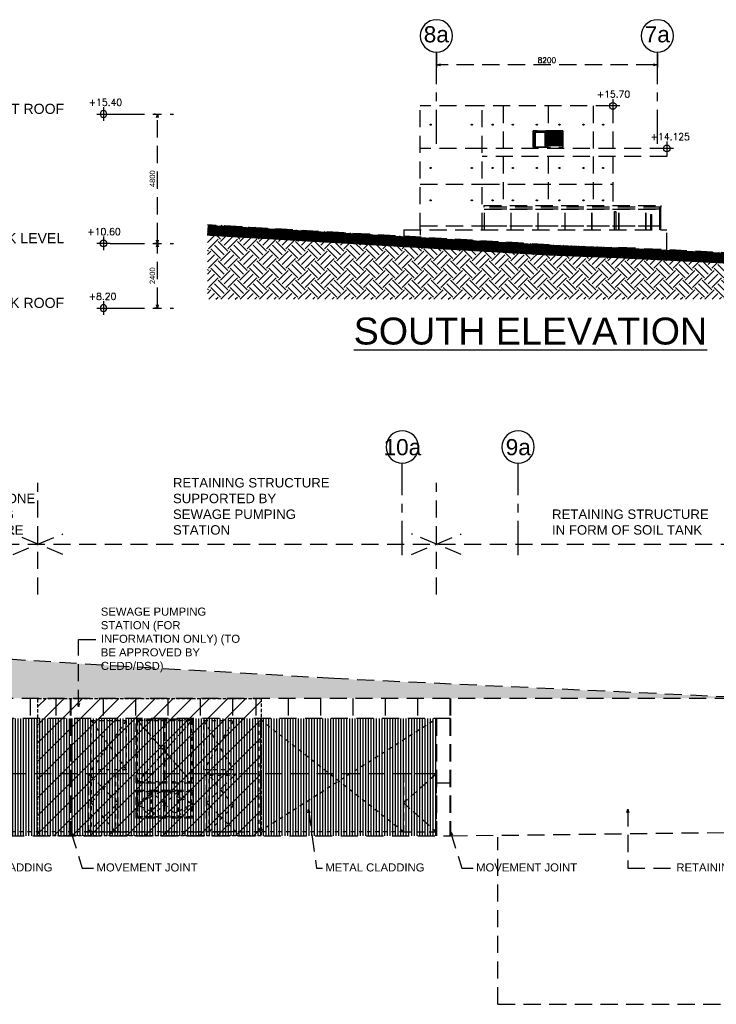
# Model space of a CAD drawing. Header units: millimetres. Extents: x 113048 to 489828, y -130780 to 23393.
# Tile 70 of 98: x 364290 to 390138, y -128070 to -91536. Entities that reach past the tile are written whole.
import ezdxf

# ---------------------------------------------------------------- set-up
doc = ezdxf.new("R2010")
doc.units = ezdxf.units.MM
doc.header["$LTSCALE"] = 100
for name, pattern in [('Dash', [6, 3, -3]), ('DASHDOT', [1, 0.5, -0.25, 0, -0.25]), ('Grid Line', [22.225, 12.7, -3.175, 3.175, -3.175]), ('Hidden', [9.525, 6.35, -3.175])]:
    doc.linetypes.add(name, pattern=pattern)
for name, color, linetype in [('+C-160', 160, 'Hidden'), ('DLN020__', 6, 'DASHDOT'), ('LEVEL', 7, 'Continuous')]:
    doc.layers.add(name, color=color, linetype=linetype)
doc.styles.add('LIFT LOBBY - GF PLAN & SECTION$0$romans', font='romans.shx')
doc.styles.add('romans', font='romans.shx')
doc.styles.add('Swis721 BT', font='swiss.ttf')
doc.styles.add('Swis721tBT', font='swissl.ttf')
doc.styles.add('SWISS MD BT', font='swiss.ttf')
doc.dimstyles.new('INTDIM', dxfattribs={"dimtxt": 200, "dimasz": 125, "dimexe": 100, "dimexo": 150, "dimgap": 80, "dimtad": 1, "dimdec": 0, "dimzin": 9, "dimdsep": 46, "dimtxsty": 'Swis721tBT', "dimblk": 'OPEN30', "dimcen": -125, "dimclrd": 256, "dimclre": 256, "dimclrt": 2, "dimaunit": 1, "dimadec": 1, "dimazin": 0, "dimtfac": 0.444444, "dimtdec": 0, "dimtix": 1, "dimtmove": 2, "dimatfit": 3, "dimldrblk": 'OPEN30', "dimfxl": 0, "dimtolj": 1, "dimlwd": -1, "dimlwe": -1, "dimarcsym": 0})
doc.dimstyles.new('LIFT LOBBY - GF PLAN & SECTION$0$INTDIM(20)', dxfattribs={"dimtxt": 60, "dimasz": 50, "dimexe": 100, "dimexo": 45, "dimgap": 30, "dimtad": 1, "dimdec": 0, "dimzin": 0, "dimdsep": 46, "dimtxsty": 'LIFT LOBBY - GF PLAN & SECTION$0$romans', "dimblk": 'LIFT LOBBY - GF PLAN & SECTION$0$_Open30', "dimcen": 50, "dimdle": 30, "dimclrd": 1, "dimclre": 1, "dimclrt": 2, "dimaunit": 1, "dimadec": 0, "dimazin": 0, "dimtfac": 1, "dimtdec": 0, "dimtix": 1, "dimtmove": 2, "dimatfit": 3, "dimfxl": 0, "dimtolj": 1, "dimtzin": 0, "dimarcsym": 0})

# ---------------------------------------------------------------- blocks, each defined once
blk = doc.blocks.new('ELEVATION NORTH_OLD')
at = {"layer": '+C-160'}
h = blk.add_hatch(dxfattribs=at)
h.set_pattern_fill('EARTH', color=256, scale=80, angle=363.6498)
h.set_pattern_definition([(45, (106914.6, -32502.74), (1e-07, 718.4205), [508, -508]), (45, (106779.9, -32368.04), (1e-07, 718.4205), [508, -508]), (45, (106645.2, -32233.33), (1e-07, 718.4205), [508, -508]), (135, (106645.2, -32143.53), (-718.4205, 1e-07), [508, -508]), (135, (106779.9, -32008.83), (-718.4205, 1e-07), [508, -508]), (135, (106914.6, -31874.1), (-718.4205, 1e-07), [508, -508])])
h.paths.add_polyline_path([(132337, -99133), (132337, -101910), (157387, -101910), (157387, -100491), (147568, -99986), (145024, -99886), (143678, -99808)])
for p, q in [((140236, -99336, 0), (140236, -94736, 0)), ((142537, -94736, 0), (140236, -94736, 0)), ((147387, -94736, 0), (142537, -94736, 0)), ((142537, -99336, 0), (142537, -94736, 0)), ((143308, -94736, 0), (143308, -96313, 0)), ((144984, -94736, 0), (144984, -95661, 0)), ((146659, -94736, 0), (146659, -96312, 0)), ((147387, -94736, 0), (147387, -96311, 0)), ((144431, -96261, 0), (144431, -95661, 0)), ((144431, -95661, 0), (144981, -95661, 0)), ((144431, -95661, 0), (144431, -96261, 0)), ((145531, -95661, 0), (144431, -95661, 0)), ((144481, -95711, 0), (145481, -95711, 0)), ((144481, -96211, 0), (144481, -95711, 0)), ((144987, -95661, 0), (145531, -95661, 0)), ((145481, -95711, 0), (145481, -96211, 0)), ((145531, -95661, 0), (145531, -96261, 0)), ((145531, -96261, 0), (145531, -95661, 0)), ((145481, -95720, 0), (144481, -95720, 0)), ((145481, -95725, 0), (144481, -95725, 0)), ((145481, -95750, 0), (144481, -95750, 0)), ((145481, -95755, 0), (144481, -95755, 0)), ((145481, -95781, 0), (144481, -95781, 0)), ((145481, -95786, 0), (144481, -95786, 0)), ((145481, -95811, 0), (144481, -95811, 0)), ((145481, -95816, 0), (144481, -95816, 0)), ((145481, -95842, 0), (144481, -95842, 0)), ((145481, -95847, 0), (144481, -95847, 0)), ((145481, -95872, 0), (144481, -95872, 0)), ((145481, -95877, 0), (144481, -95877, 0)), ((145481, -95902, 0), (144481, -95902, 0)), ((145481, -95907, 0), (144481, -95907, 0)), ((145481, -95933, 0), (144481, -95933, 0)), ((145481, -95938, 0), (144481, -95938, 0)), ((145481, -95963, 0), (144481, -95963, 0)), ((145481, -95968, 0), (144481, -95968, 0)), ((145481, -95993, 0), (144481, -95993, 0)), ((145481, -95998, 0), (144481, -95998, 0)), ((145481, -96024, 0), (144481, -96024, 0)), ((145481, -96029, 0), (144481, -96029, 0)), ((145481, -96054, 0), (144481, -96054, 0)), ((145481, -96059, 0), (144481, -96059, 0)), ((142537, -96311, 0), (140236, -96311, 0)), ((149387, -96311, 0), (142537, -96311, 0)), ((144981, -96261, 0), (144431, -96261, 0)), ((144431, -96261, 0), (145531, -96261, 0)), ((145481, -96084, 0), (144481, -96084, 0)), ((145481, -96089, 0), (144481, -96089, 0)), ((145481, -96115, 0), (144481, -96115, 0)), ((145481, -96120, 0), (144481, -96120, 0)), ((145481, -96145, 0), (144481, -96145, 0)), ((145481, -96150, 0), (144481, -96150, 0)), ((145481, -96175, 0), (144481, -96175, 0)), ((145481, -96180, 0), (144481, -96180, 0)), ((145481, -96206, 0), (144481, -96206, 0)), ((145481, -96211, 0), (144481, -96211, 0)), ((144984, -96261, 0), (144984, -96311, 0)), ((149387, -96311, 0), (149387, -96611, 0)), ((149387, -96611, 0), (142537, -96611, 0)), ((143308, -96611, 0), (143308, -98436, 0)), ((144984, -96611, 0), (144984, -98436, 0)), ((146659, -96611, 0), (146659, -98436, 0)), ((147387, -96611, 0), (147387, -97636, 0)), ((140236, -97639, 0), (142537, -97639, 0)), ((142537, -97639, 0), (147387, -97642, 0)), ((147387, -97642, 0), (147387, -98436, 0)), ((142612, -98486, 0), (142612, -98436, 0)), ((142612, -98436, 0), (149162, -98436, 0)), ((149162, -98486, 0), (142612, -98486, 0)), ((142612, -98567, 0), (142612, -98561, 0)), ((142612, -98561, 0), (149159, -98561, 0)), ((149159, -98567, 0), (142612, -98567, 0)), ((142621, -99336, 0), (142621, -98486, 0)), ((142627, -99336, 0), (142627, -98486, 0)), ((143609, -99336, 0), (143609, -98486, 0)), ((143615, -99336, 0), (143615, -98486, 0)), ((144609, -99336, 0), (144609, -98486, 0)), ((144615, -99336, 0), (144615, -98486, 0)), ((145609, -99336, 0), (145609, -98486, 0)), ((145615, -99336, 0), (145615, -98486, 0)), ((146609, -99336, 0), (146609, -98486, 0)), ((146615, -99336, 0), (146615, -98486, 0)), ((147609, -99336, 0), (147609, -98486, 0)), ((147615, -99336, 0), (147615, -98486, 0)), ((148609, -99336, 0), (148609, -98486, 0)), ((148615, -99336, 0), (148615, -98486, 0)), ((149114, -98486, 0), (149114, -98561, 0)), ((149114, -98567, 0), (149114, -99186, 0)), ((149134, -99336, 0), (149134, -98486, 0)), ((149140, -99336, 0), (149140, -98486, 0)), ((149159, -98561, 0), (149159, -98486, 0)), ((149159, -98561, 0), (149159, -98567, 0)), ((149159, -99186, 0), (149159, -98567, 0)), ((149162, -98436, 0), (149162, -98486, 0)), ((147450, -98656, 0), (147500, -98656, 0)), ((147450, -99186, 0), (147450, -98656, 0)), ((147500, -98656, 0), (147500, -99186, 0)), ((148782, -98769, 0), (148832, -98769, 0)), ((148782, -98769, 0), (148782, -99186, 0)), ((148832, -99186, 0), (148832, -98769, 0)), ((145024, -99886, 0), (132337, -99150, 0)), ((139632, -99336, 0), (149387, -99336, 0)), ((139632, -99336, 0), (139632, -99536, 0)), ((140236, -99189, 0), (142537, -99189, 0)), ((140236, -99336, 0), (140236, -99536, 0)), ((142537, -99189, 0), (142612, -99189, 0)), ((142612, -99192, 0), (142612, -99186, 0)), ((142612, -99186, 0), (149159, -99186, 0)), ((149159, -99192, 0), (142612, -99192, 0)), ((147450, -99336, 0), (147450, -99192, 0)), ((147500, -99192, 0), (147500, -99336, 0)), ((148782, -99192, 0), (148782, -99336, 0)), ((148832, -99336, 0), (148832, -99192, 0)), ((149114, -99192, 0), (149114, -99336, 0)), ((149159, -99186, 0), (149159, -99192, 0)), ((149159, -99336, 0), (149159, -99192, 0)), ((149387, -100076, 0), (149387, -99336, 0)), ((155841, -100394, 0), (147568, -99986, 0))]:
    blk.add_line(p, q, dxfattribs=at)
at = {"layer": '+C-160', "const_width": 400, "elevation": 0}
blk.add_lwpolyline([(132337, -99350), (145014, -100086), (147559, -100186), (157387, -100671)], dxfattribs=at)
at = {"layer": '+C-160', "elevation": 0}
blk.add_lwpolyline([(139632, -99336), (139632, -99718)], dxfattribs=at)
at = {"layer": '+C-160'}
for centre in [(140622, -95432, 0), (142151, -95432, 0), (142923, -95432, 0), (143672, -95432, 0), (144564, -95432, 0), (145403, -95432, 0), (146295, -95432, 0), (147023, -95432, 0), (140622, -97036, 0), (142151, -97036, 0), (142923, -97036, 0), (143672, -97036, 0), (144564, -97036, 0), (145403, -97036, 0), (146295, -97036, 0), (147023, -97036, 0), (140622, -98242, 0), (142151, -98242, 0), (142923, -98242, 0), (143672, -98242, 0), (144564, -98242, 0), (145403, -98242, 0), (146295, -98242, 0), (147023, -98242, 0)]:
    blk.add_circle(centre, 20, dxfattribs=at)
blk = doc.blocks.new('Grid - Bubble - 4mm-251209-Black Box Lvl _0_00_G_F- Kahlen')
at = {"layer": 'DLN020__', "linetype": 'Continuous'}
blk.add_circle((0, 0), 4, dxfattribs=at)
blk = doc.blocks.new('ELEX')
at = {"layer": 'LEVEL'}
for p, q in [((0.5, 0), (-0.5, 0)), ((0, 0.5), (0, -0.5))]:
    blk.add_line(p, q, dxfattribs=at)
blk.add_circle((0, 0), 0.25, dxfattribs=at)
at = {"layer": 'LEVEL', "style": 'romans'}
blk.add_attdef('ELEX', (0.257, 0.354), '', height=0.5, dxfattribs=at)
blk = doc.blocks.new('_Open30')
at = {"color": 0, "linetype": 'ByBlock', "lineweight": -2}
for p, q in [((-1, 0.27), (0, 0)), ((0, 0), (-1, -0.27)), ((0, 0), (-1, 0))]:
    blk.add_line(p, q, dxfattribs=at)
blk = doc.blocks.new('*D109')
at = {"layer": '+C-160'}
for p, q in [((130413, -95036), (130382, -95036)), ((130482, -99711), (130482, -95161)), ((130489, -99836), (130382, -99836))]:
    blk.add_line(p, q, dxfattribs=at)
at = {"layer": 'Defpoints', "color": 0}
for p in [(130482, -95036), (130563, -95036, 0), (130639, -99836, 0)]:
    blk.add_point(p, dxfattribs=at)
at = {"layer": '+C-160', "xscale": 125, "yscale": 125, "zscale": 125}
for p, rotation in [((130482, -95036), 90), ((130482, -99836), 270)]:
    blk.add_blockref('_Open30', p, dxfattribs=dict(at, rotation=rotation))
at = {"layer": '+C-160', "insert": (130299, -97436), "char_height": 200, "attachment_point": 5, "rotation": 90, "style": 'Swis721tBT'}
blk.add_mtext('\\A1;4800', dxfattribs=at)
blk = doc.blocks.new('*D110')
at = {"layer": '+C-160'}
for p, q in [((130489, -99836), (130382, -99836)), ((130482, -102111), (130482, -99961)), ((130489, -102236), (130382, -102236))]:
    blk.add_line(p, q, dxfattribs=at)
at = {"layer": 'Defpoints', "color": 0}
for p in [(130482, -99836), (130639, -99836, 0), (130639, -102236, 0)]:
    blk.add_point(p, dxfattribs=at)
at = {"layer": '+C-160', "xscale": 125, "yscale": 125, "zscale": 125}
for p, rotation in [((130482, -99836), 90), ((130482, -102236), 270)]:
    blk.add_blockref('_Open30', p, dxfattribs=dict(at, rotation=rotation))
at = {"layer": '+C-160', "insert": (130299, -101036), "char_height": 200, "attachment_point": 5, "rotation": 90, "style": 'Swis721tBT'}
blk.add_mtext('\\A1;2400', dxfattribs=at)
blk = doc.blocks.new('LIFT LOBBY - GF PLAN & SECTION$0$_Open30')
at = {"color": 0, "linetype": 'ByBlock', "lineweight": -2}
for p, q in [((-1, 0.27), (0, 0)), ((0, 0), (-1, -0.27)), ((0, 0), (-1, 0))]:
    blk.add_line(p, q, dxfattribs=at)
blk = doc.blocks.new('*D111')
at = {"layer": '+C-160', "lineweight": -2}
for p, q in [((140837, -92781), (140837, -93310)), ((149037, -92781), (149037, -93310)), ((148887, -93210), (140987, -93210))]:
    blk.add_line(p, q, dxfattribs=at)
at = {"layer": 'Defpoints', "color": 0}
for p in [(140837, -92736), (149037, -92736), (140837, -93210)]:
    blk.add_point(p, dxfattribs=at)
at = {"layer": '+C-160', "lineweight": -2, "xscale": 150, "yscale": 150, "zscale": 150, "rotation": 179.9999999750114}
blk.add_blockref('LIFT LOBBY - GF PLAN & SECTION$0$_Open30', (140837, -93210), dxfattribs=at)
at = {"layer": '+C-160', "lineweight": -2, "xscale": 150, "yscale": 150, "zscale": 150}
blk.add_blockref('LIFT LOBBY - GF PLAN & SECTION$0$_Open30', (149037, -93210), dxfattribs=at)
at = {"layer": '+C-160', "insert": (144937, -93040), "char_height": 200, "attachment_point": 5, "rotation": 360, "style": 'LIFT LOBBY - GF PLAN & SECTION$0$romans'}
blk.add_mtext('\\A1;8200', dxfattribs=at)
blk = doc.blocks.new('ELEVATION ENTRANCE_OLD')
at = {"layer": '+C-160'}
h = blk.add_hatch(dxfattribs=at)
h.set_pattern_fill('AR-SAND', color=256, scale=15)
h.set_pattern_definition([(37.5, (-5e-08, -8898.35), (-24.0005, 734.1199), [0, -579.12, 0, -647.7, 0, -619.125]), (7.5, (-5e-08, -8898.4), (674.285, 1075.2377), [0, -312.42, 0, -521.97, 0, -200.025]), (327.5, (-468.6, -8898.35), (1186.4886, 2.1558), [0, -190.5, 0, -685.8, 0, -895.35]), (317.5, (-468.6, -8898.4), (1145.3347, 334.394), [0, -95.25, 0, -449.58, 0, -514.35])])
h.paths.add_polyline_path([(121862, -115075), (121862, -116720), (152803, -116720), (137042, -115985), (128437, -115485)])
at = {"layer": '+C-160', "linetype": 'Continuous'}
h = blk.add_hatch(dxfattribs=at)
h.set_pattern_fill('ANSI31', color=256, scale=150)
h.set_pattern_definition([(45, (-5e-08, -1772.68), (-336.7596, 336.7596), [])])
h.paths.add_polyline_path([(134335, -121819), (126052, -121819), (126052, -116720), (134335, -116720)])
at = {"layer": '+C-160'}
h = blk.add_hatch(dxfattribs=at)
h.set_pattern_fill('_USER', color=256, scale=100, angle=90, style=0, pattern_type=0)
h.set_pattern_definition([(90, (140834.67, -121818.79), (-100, 6e-15), [])])
h.paths.add_polyline_path([(140835, -121819), (140835, -117470), (121862, -117470), (121862, -121820)])
for p, q in [((128437, -115485, 3), (121862, -115075, 3)), ((137042, -115985, 3), (128437, -115485, 3)), ((152803, -116720, 3), (137042, -115985, 3)), ((178470, -116720, 0), (121862, -116720, 2)), ((125763, -116720, 2), (125763, -117470, 2)), ((126715, -116720, 2), (126715, -117470, 2)), ((127250, -116720, 2), (127250, -117470, 2)), ((127275, -116720, 2), (127275, -117470, 2)), ((128475, -116720, 2), (128475, -117466, 2)), ((129675, -116720, 2), (129675, -117466, 2)), ((130875, -116720, 2), (130875, -117466, 2)), ((132075, -116720, 2), (132075, -117466, 2)), ((133275, -116720, 2), (133275, -117466, 2)), ((134135, -116720, 2), (134135, -117466, 2)), ((135335, -116720, 2), (135335, -117466, 2)), ((136535, -116720, 2), (136535, -117466, 2)), ((137735, -116720, 2), (137735, -117466, 2)), ((138935, -116720, 2), (138935, -117466, 2)), ((140135, -116720, 2), (140135, -117466, 2)), ((141335, -116720, 2), (141335, -117470, 2)), ((141360, -116720, 2), (141360, -117470, 2)), ((127250, -117470, 2), (127250, -121820, 2)), ((127275, -117470, 2), (127275, -121820, 2)), ((134335, -117539, 2), (134335, -121220, 1)), ((141335, -117470, 2), (141335, -121819, 2)), ((141360, -117470, 2), (141360, -121819, 2)), ((140835, -119520, 1), (121848, -119520, 1)), ((133305, -119570, 1), (133305, -121670, 1)), ((141335, -119870, 1), (140835, -119870, 1)), ((127775, -121670, 1), (133731, -121670, 1))]:
    blk.add_line(p, q, dxfattribs=at)
at = {"layer": '+C-160', "linetype": 'ByBlock'}
for p, q in [((141360, -117470, 1), (121862, -117470, 1)), ((140835, -117470, 2), (140835, -121819, 1))]:
    blk.add_line(p, q, dxfattribs=at)
at = {"layer": '+C-160', "linetype": 'Dash', "ltscale": 0.5}
for p, q in [((128029, -119370, 1), (128029, -117545, 1)), ((128029, -117545, 1), (129331, -119370, 1)), ((129331, -117545, 1), (128029, -119370, 1)), ((129331, -119370, 1), (129331, -117545, 1)), ((129750, -117545, 1), (131750, -117545, 1)), ((131750, -117545, 1), (129750, -117545, 1)), ((129750, -119820, 1), (129750, -117545, 1)), ((129750, -117545, 1), (131750, -119820, 1)), ((131750, -117545, 1), (129750, -119820, 1)), ((131750, -117545, 1), (131750, -119820, 1)), ((132205, -117545, 2), (133305, -119370, 1)), ((133305, -117545, 2), (132205, -119370, 1)), ((134255, -121670, 1), (134255, -117470, 2)), ((128029, -119520, 1), (128029, -121667, 1)), ((128929, -119520, 1), (128029, -119520, 1)), ((128929, -119520, 1), (128929, -121670, 1)), ((131750, -119820, 1), (129750, -119820, 1)), ((131750, -120170, 1), (129750, -120170, 1)), ((129750, -120170, 1), (131750, -120170, 1)), ((129750, -120170, 1), (129750, -121110, 1)), ((129750, -120170, 1), (131750, -120170, 1)), ((129750, -121110, 1), (129750, -120170, 1)), ((130254, -120170, 1), (130254, -121110, 1)), ((130750, -120170, 1), (130750, -121110, 1)), ((131250, -120170, 1), (131250, -121110, 1)), ((131750, -120170, 1), (131750, -121110, 1)), ((131750, -120170, 1), (131750, -121110, 1)), ((129750, -121110, 1), (131750, -121110, 1)), ((131750, -121110, 1), (129750, -121110, 1)), ((139617, -121670, 1), (121740, -121670, 1))]:
    blk.add_line(p, q, dxfattribs=at)
at = {"layer": '+C-160', "ltscale": 0.5}
for p, q in [((131800, -117495, 1), (129700, -117495, 1)), ((129700, -119870, 1), (129700, -117495, 1)), ((130750, -117495, 1), (130750, -119870, 1)), ((131800, -117495, 1), (131800, -119870, 1)), ((131800, -119870, 1), (129700, -119870, 1)), ((129700, -120120, 1), (131800, -120120, 1)), ((129700, -121160, 1), (129700, -120120, 1)), ((130750, -120120, 1), (130750, -121160, 1)), ((131800, -120120, 1), (131800, -121160, 1)), ((131800, -121160, 1), (129700, -121160, 1))]:
    blk.add_line(p, q, dxfattribs=at)
at = {"layer": '+C-160', "linetype": 'Hidden'}
for q in [(143120, -121869, 2), (207720, -128070, 2)]:
    blk.add_line((143120, -128070, 2), q, dxfattribs=at)
at = {"layer": '+C-160', "ltscale": 0.2, "elevation": 2}
blk.add_lwpolyline([(134335, -121819), (126052, -121819), (126052, -116720), (134335, -116720)], close=True, dxfattribs=at)
at = {"layer": '+C-160', "linetype": 'Dash', "ltscale": 0.5, "elevation": 1}
for points in [[(128029, -117545), (129331, -117545), (129331, -119370), (128029, -119370)], [(132205, -117545), (133305, -117545), (133305, -119370), (132205, -119370)], [(132405, -119570), (133305, -119570), (133305, -121670), (132405, -121670)]]:
    blk.add_lwpolyline(points, close=True, dxfattribs=at)
at = {"layer": '+C-160', "ltscale": 0.5, "elevation": 1}
for points in [[(129700, -117495), (130750, -118682), (129700, -119870)], [(131800, -117495), (130750, -118682), (131800, -119870)], [(127929, -119520), (129029, -120595), (127929, -121670)], [(133407, -119520), (132307, -120595), (133407, -121670)], [(140835, -119520), (139617, -120595), (140835, -121670)], [(130750, -120120), (129700, -120640), (130750, -121160)], [(130750, -120120), (131800, -120640), (130750, -121160)]]:
    blk.add_lwpolyline(points, dxfattribs=at)
at = {"layer": '+C-160', "linetype": 'Dash', "ltscale": 0.5, "elevation": 1}
for points in [[(134255, -121670), (140835, -117470)], [(139617, -121670), (134255, -117470)], [(128929, -119520), (128029, -120594), (128929, -121670)], [(132405, -121670), (133305, -120695), (132405, -119570)], [(130254, -120170), (129754, -120640), (130254, -121110), (130754, -120640), (130254, -120170)], [(131250, -120170), (130750, -120640), (131250, -121110), (131750, -120640), (131250, -120170)]]:
    blk.add_lwpolyline(points, dxfattribs=at)
at = {"layer": '+C-160', "ltscale": 0.5, "elevation": 1}
for points in [[(129029, -119520), (127929, -119520), (127929, -121670), (129029, -121670)], [(132307, -119520), (133407, -119520), (133407, -121670), (132307, -121670)], [(140835, -119520), (139617, -119520), (139617, -121670), (140835, -121670)]]:
    blk.add_lwpolyline(points, close=True, dxfattribs=at)
at = {"layer": '+C-160', "elevation": 1}
for points in [[(119194, -121819), (141360, -121819)], [(141360, -121819), (153516, -121669)]]:
    blk.add_lwpolyline(points, dxfattribs=at)
blk = doc.blocks.new('ELEVATION NORTH_TEXT_OLD')
at = {"layer": '+C-160', "linetype": 'Grid Line'}
for p, q in [((140836.7, -96146.9), (140836.7, -92735.8)), ((149036.7, -96146.9), (149036.7, -92735.8)), ((128732.1, -95035.8), (131086.7, -95035.8)), ((128732.1, -99835.8), (131086.7, -99835.8)), ((128732.1, -102235.8), (131086.7, -102235.8))]:
    blk.add_line(p, q, dxfattribs=at)
at = {"layer": '+C-160', "xscale": -149.9999999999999, "yscale": 149.9999999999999, "zscale": 149.9999999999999, "rotation": 180}
for p in [(140836.7, -92135.8), (149036.7, -92135.8)]:
    blk.add_blockref('Grid - Bubble - 4mm-251209-Black Box Lvl _0_00_G_F- Kahlen', p, dxfattribs=at)
at = {"layer": '+C-160'}
ref = blk.add_blockref('ELEX', (147386.7, -94735.8, 0), dxfattribs=dict(at, xscale=499.9999999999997, yscale=499.9999999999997, zscale=499.9999999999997))
ref.add_attrib('ELEX', '+15.70', (146783.4, -94427, 0), dxfattribs={"height": 250, "rotation": 360, "style": 'romans'})
ref = blk.add_blockref('ELEX', (128482.1, -95035.8), dxfattribs=dict(at, xscale=-499.9999999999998, yscale=499.9999999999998, zscale=499.9999999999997, rotation=359.9999999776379))
ref.add_attrib('ELEX', '+15.40', (127930.6, -94727), dxfattribs={"height": 250, "rotation": 360, "style": 'romans'})
ref = blk.add_blockref('ELEX', (149386.7, -96310.8, 0), dxfattribs=dict(at, xscale=499.9999999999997, yscale=499.9999999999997, zscale=499.9999999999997))
ref.add_attrib('ELEX', '+14.125', (148783.4, -96002, 0), dxfattribs={"height": 250, "rotation": 360, "style": 'romans'})
ref = blk.add_blockref('ELEX', (128482.1, -99835.8), dxfattribs=dict(at, xscale=499.9999999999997, yscale=499.9999999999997, zscale=499.9999999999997))
ref.add_attrib('ELEX', '+10.60', (127878.8, -99527), dxfattribs={"height": 250, "rotation": 360, "style": 'romans'})
ref = blk.add_blockref('ELEX', (128482.1, -102235.8), dxfattribs=dict(at, xscale=-499.9999999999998, yscale=499.9999999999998, zscale=499.9999999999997, rotation=359.9999999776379))
ref.add_attrib('ELEX', '+8.20', (127930.6, -101927), dxfattribs={"height": 250, "rotation": 360, "style": 'romans'})
at = {"layer": '+C-160', "char_height": 600, "width": 1209.6, "attachment_point": 2, "rotation": 360, "line_spacing_factor": 1.00667}
for s, insert in [('{\\fSwis721 BT|b0|i0|c0|p34;8a}', (140832.5, -91777.2)), ('{\\fSwis721 BT|b0|i0|c0|p34;7a}', (149032.5, -91777.2))]:
    blk.add_mtext(s, dxfattribs=dict(at, insert=insert))
at = {"layer": '+C-160', "char_height": 375, "attachment_point": 9, "rotation": 360, "style": 'SWISS MD BT'}
for s, insert in [('LIFT ROOF', (127026.4, -95035.8)), ('LIFT EXIT / PARK LEVEL', (127026.4, -99835.8)), ('CAR PARK ROOF', (127026.4, -102235.8))]:
    blk.add_mtext(s, dxfattribs=dict(at, insert=insert))
at = {"layer": '+C-160', "insert": (137766.8, -102588.1, 0), "char_height": 1000, "width": 18697.346, "attachment_point": 1, "rotation": 360, "line_spacing_factor": 0.938532, "style": 'Swis721 BT'}
blk.add_mtext('{\\LSOUTH ELEVATION}', dxfattribs=at)
at = {"layer": '+C-160'}
dim = blk.add_aligned_dim(p1=(149036.7, -92735.8, 0), p2=(140836.7, -92735.8, 0), distance=474.7, dimstyle='LIFT LOBBY - GF PLAN & SECTION$0$INTDIM(20)', override={"dimtxt": 200, "dimasz": 150, "dimgap": 70, "dimclrd": 256, "dimclre": 256, "dimclrt": 256}, dxfattribs=at)
dim.commit()
dim.dimension.update_dxf_attribs({"geometry": '*D111', "text_midpoint": (144936.7, -93040.5, 0)})
for base, p1, p2, picture, middle in [((130482.1, -95035.8, -0.9), (130638.7, -99835.8, -0.7), (130563.4, -95035.8, -0.8), '*D109', (130299.3, -97435.8, -0.9)), ((130482.1, -99835.8, -0.8), (130638.7, -102235.8, -0.7), (130638.7, -99835.8, -0.7), '*D110', (130299.3, -101035.8, -0.8))]:
    dim = blk.add_linear_dim(base=base, p1=p1, p2=p2, angle=90, dimstyle='INTDIM', override={"dimclrd": 256, "dimclre": 256, "dimclrt": 256}, dxfattribs=at)
    dim.commit()
    dim.dimension.update_dxf_attribs({"geometry": picture, "text_midpoint": middle})
blk = doc.blocks.new('ELEVATION ENTRANCE_TEXT_OLD')
at = {"layer": '+C-160', "linetype": 'Grid Line'}
for p, q in [((139569.7, -111402.9), (139569.7, -107991.8)), ((143869.7, -111402.9), (143869.7, -107991.8))]:
    blk.add_line(p, q, dxfattribs=at)
at = {"layer": '+C-160'}
for p, q in [((126052.4, -112863.3, 1.5), (126052.4, -108720.7, 1.5)), ((140834.3, -112863.3, 0.1), (140834.3, -108720.7, 0.1)), ((121862.4, -110997.8, 0.1), (237286.5, -110997.8, 0.1))]:
    blk.add_line(p, q, dxfattribs=at)
for points, elevation in [([(125128.6, -111380.5), (126052.4, -110997.8), (125128.6, -110615.1)], 1.5), ([(126976.3, -111380.5), (126052.4, -110997.8), (126976.3, -110615.1)], 1.5), ([(139910.4, -111380.5), (140834.3, -110997.8), (139910.4, -110615.1)], 0.1), ([(141758.1, -111380.5), (140834.3, -110997.8), (141758.1, -110615.1)], 0.1)]:
    blk.add_lwpolyline(points, dxfattribs=dict(at, elevation=elevation))
at = {"layer": '+C-160', "xscale": -149.9999999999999, "yscale": 149.9999999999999, "zscale": 149.9999999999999, "rotation": 180}
for p in [(139569.7, -107391.8), (143869.7, -107391.8)]:
    blk.add_blockref('Grid - Bubble - 4mm-251209-Black Box Lvl _0_00_G_F- Kahlen', p, dxfattribs=at)
at = {"layer": '+C-160', "char_height": 600, "width": 1209.6, "attachment_point": 2, "rotation": 360, "line_spacing_factor": 1.00667}
for s, insert in [('{\\fSwis721 BT|b0|i0|c0|p34;10a}', (139573.9, -107096)), ('{\\fSwis721 BT|b0|i0|c0|p34;9a}', (143873.9, -107096))]:
    blk.add_mtext(s, dxfattribs=dict(at, insert=insert))
at = {"layer": '+C-160', "style": 'SWISS MD BT'}
for s, insert, char_height, width, attachment_point, rotation in [('STAND ALONE RETAINING STRUCTURE', (122501.7, -110647.8, 0.1), 350, 5000, 7, 0), ('RETAINING STRUCTURE SUPPORTED BY SEWAGE PUMPING STATION', (131061.4, -110647.8, 0.1), 350, 6000, 7, 0), ('RETAINING STRUCTURE IN FORM OF SOIL TANK', (145126.9, -110647.8, 0.1), 350, 6000, 7, 0), ('METAL CLADDING', (122911.2, -122840.2, 2.8), 300, 5568.685, 1, 360), ('MOVEMENT JOINT', (128225.3, -122840.2, 2.8), 300, 5568.685, 1, 360), ('METAL CLADDING', (136715.9, -122840.2, 2.8), 300, 5568.685, 1, 360), ('MOVEMENT JOINT', (142309.9, -122840.2, 2.8), 300, 5568.685, 1, 360), ('RETAINING WALL ', (149741.8, -122840.2, 2.8), 300, 5568.685, 1, 360)]:
    blk.add_mtext(s, dxfattribs=dict(at, insert=insert, char_height=char_height, width=width, attachment_point=attachment_point, rotation=rotation))
at = {"layer": '+C-160', "insert": (128384.3, -113349.6, -0.1), "char_height": 300, "width": 5664.68, "attachment_point": 1, "rotation": 0, "line_spacing_factor": 1.00667, "style": 'SWISS MD BT'}
blk.add_mtext('SEWAGE PUMPING STATION (FOR INFORMATION ONLY) (TO BE APPROVED BY CEDD/DSD)', dxfattribs=at)
at = {"layer": '+C-160'}
for points in [[(127561.7, -117035.1, 1.4), (127561.7, -114535.7, 1.4), (128231.7, -114535.7, 1.4)], [(136085.1, -120831.5, 2.9), (136385.1, -123016.4, 2.9), (136609.4, -123016.4, 2.9)], [(147938.3, -120831.5, 2.9), (147938.3, -123016.4, 2.9), (149614.8, -123016.4, 2.9)], [(127275.1, -121669.2, 2.9), (127697, -123016.4, 2.9), (128118.8, -123016.4, 2.9)], [(141359.7, -121669.2, 2.9), (141781.5, -123016.4, 2.9), (142203.3, -123016.4, 2.9)]]:
    blk.add_leader(points, dimstyle='INTDIM', override={"dimtad": 0, "dimclrd": 256}, dxfattribs=at)

msp = doc.modelspace()

# ---------------------------------------------------------------- block references
at = {"layer": '+C-160'}
for name in ['ELEVATION NORTH_OLD', 'ELEVATION ENTRANCE_OLD']:
    msp.add_blockref(name, (238915.8, 0), dxfattribs=at)
at = {"layer": 'Defpoints'}
for name in ['ELEVATION NORTH_TEXT_OLD', 'ELEVATION ENTRANCE_TEXT_OLD']:
    msp.add_blockref(name, (238915.8, 0), dxfattribs=at)

doc.saveas('drawing.dxf')
